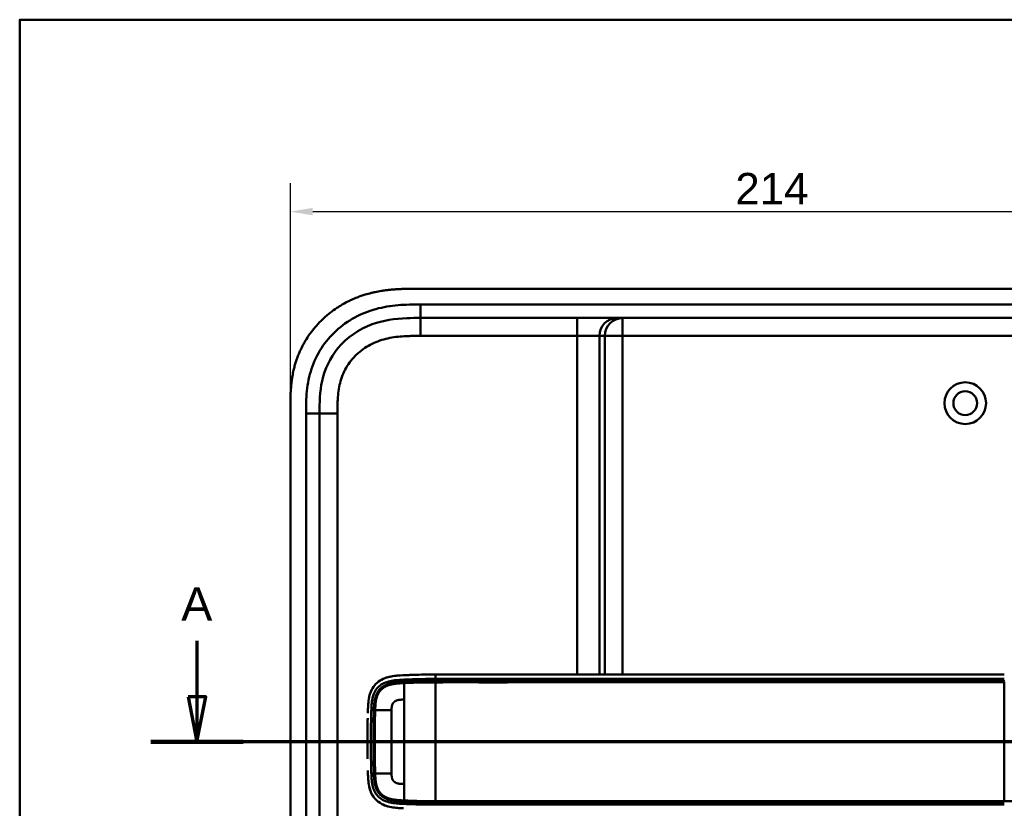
# Model space of a CAD drawing. Header units: millimetres. Extents: x 20 to 833, y 20 to 574.
# Tile 3 of 13: x 20 to 240, y 398 to 574. Entities that reach past the tile are written whole.
import ezdxf

# ---------------------------------------------------------------- set-up
doc = ezdxf.new("R2010")
doc.units = ezdxf.units.MM
doc.header["$LTSCALE"] = 2
for name, color, linetype, lineweight in [('Bemaßungen(DIN)', 7, 'Continuous', 25), ('Schnittansichtslinien(DIN)', 7, 'Continuous', 70), ('Sichtbare Kanten(DIN)', 7, 'Continuous', 50), ('Sichtbare tangentiale Kanten(DIN)', 7, 'Continuous', 50), ('Skizziergeometrie(DIN)', 7, 'Continuous', 50)]:
    doc.layers.add(name, color=color, linetype=linetype, lineweight=lineweight)
doc.styles.add('Aktuell-DINGroßer Text', font='arial.ttf')
doc.styles.add('STANDARD-DIN~0', font='arial.ttf')
doc.dimstyles.new('CAD-LAN', dxfattribs={"dimscale": 2, "dimtxt": 3.5, "dimasz": 2.5, "dimexe": 3.175, "dimexo": 0, "dimgap": 0.8, "dimtad": 1, "dimrnd": 1e-08, "dimtxsty": 'STANDARD-DIN~0', "dimcen": 0.09, "dimdle": 10, "dimclrd": 250, "dimclre": 250, "dimclrt": 250, "dimadec": 0, "dimazin": 2, "dimtfac": 1, "dimtmove": 0, "dimatfit": 3, "dimfxl": 1, "dimtolj": 1, "dimtzin": 0, "dimlwd": 25, "dimlwe": 25, "dimarcsym": 0})

# ---------------------------------------------------------------- blocks, each defined once
blk = doc.blocks.new('Ränder Standardrahmen')
at = {"layer": 'Skizziergeometrie(DIN)', "flags": 128}
blk.add_lwpolyline([(10, 10), (10, 287), (410, 287), (410, 10), (10, 10)], dxfattribs=at)
blk = doc.blocks.new('*D24')
at = {"layer": 'Bemaßungen(DIN)', "color": 250, "linetype": 'Continuous', "lineweight": 25, "true_color": 0x3f3f3f, "transparency": 16777216}
for p, q in [((80.37, 487.21), (80.37, 537.56)), ((294.37, 487.21), (294.37, 537.56)), ((85.37, 531.21), (289.37, 531.21))]:
    blk.add_line(p, q, dxfattribs=at)
at = {"layer": 'Bemaßungen(DIN)', "color": 250, "linetype": 'Continuous', "true_color": 0x3f3f3f, "transparency": 16777216}
for points in [[(85.37, 532.04), (85.37, 530.37), (80.37, 531.21)], [(289.37, 532.04), (289.37, 530.37), (294.37, 531.21)]]:
    blk.add_solid(points, dxfattribs=at)
at = {"layer": 'Defpoints', "color": 0, "linetype": 'Continuous', "transparency": 16777216}
for p in [(294.37, 531.21), (80.37, 487.21), (294.37, 487.21)]:
    blk.add_point(p, dxfattribs=at)
at = {"layer": 'Bemaßungen(DIN)', "color": 250, "linetype": 'Continuous', "lineweight": 25, "true_color": 0x3f3f3f, "transparency": 16777216, "insert": (179.59, 539.83), "char_height": 7, "attachment_point": 1, "style": 'STANDARD-DIN~0'}
blk.add_mtext('\\A1;214', dxfattribs=at)
blk = doc.blocks.new('2DTransSchnitt0')
at = {"layer": 'Schnittansichtslinien(DIN)', "linetype": 'Continuous'}
for p, q in [((29.77, 217.74), (29.77, 211.49)), ((28.77, 211.49), (29.77, 206.49)), ((30.77, 211.49), (28.77, 211.49)), ((29.77, 211.49), (29.77, 206.49)), ((29.77, 206.49), (30.77, 211.49)), ((162.19, 206.49), (24.61, 206.49))]:
    blk.add_line(p, q, dxfattribs=at)
at = {"layer": 'Schnittansichtslinien(DIN)', "linetype": 'Continuous', "lineweight": 140}
blk.add_line((34.92, 206.49), (24.61, 206.49), dxfattribs=at)
at = {"layer": 'Schnittansichtslinien(DIN)', "linetype": 'Continuous', "flags": 128}
blk.add_lwpolyline([(28.77, 211.49), (29.77, 206.49), (30.77, 211.49), (28.77, 211.49)], dxfattribs=at)
at = {"layer": 'Schnittansichtslinien(DIN)'}
blk.add_solid([(28.77, 211.49), (29.77, 206.49), (30.77, 211.49), (28.77, 211.49)], dxfattribs=at)
at = {"layer": 'Schnittansichtslinien(DIN)', "insert": (28.01, 219.99), "char_height": 3.73, "attachment_point": 7, "style": 'Aktuell-DINGroßer Text'}
blk.add_mtext('A', dxfattribs=at)

msp = doc.modelspace()

# ---------------------------------------------------------------- linework, layer by layer
at = {"layer": 'Sichtbare Kanten(DIN)'}
for p, q in [((266.3263, 513.9897), (108.4041, 513.9897)), ((254.3271, 507.4897), (109.4037, 507.4897)), ((80.3654, 487.2053), (80.3654, 295.7741)), ((86.8654, 296.774), (86.8654, 486.2054)), ((239.5799, 427.9863), (112.7285, 427.9863)), ((98.8914, 415.9897), (98.8914, 415.9897)), ((102.9418, 415.9897), (102.9425, 415.9897)), ((98.8914, 409.9897), (98.8913, 409.9897)), ((102.9425, 409.9897), (102.9416, 409.9897))]:
    msp.add_line(p, q, dxfattribs=at)
for radius in [4.65, 2.65]:
    msp.add_circle((230.8654, 488.4897), radius, dxfattribs=at)
for centre, radius, start, end in [((112.8652, 412.9904), 13.7993, 106.816161, 106.816501), ((112.8654, 412.9897), 13.8, 79.068146, 79.072753), ((112.8654, 412.9897), 14, 75.427485, 75.432838), ((112.8655, 412.9896), 11.7001, 148.013511, 148.014026), ((112.8652, 412.9898), 11.5998, 148.813048, 148.813811), ((112.8655, 412.9897), 11.5001, 149.645819, 149.646888), ((112.8654, 412.9897), 11.5001, 210.352559, 210.354178), ((112.8654, 412.9897), 11.6, 211.185782, 211.18695), ((112.8651, 412.9895), 11.6997, 211.98569, 211.986487), ((112.8655, 412.99), 13.8003, 253.28693, 253.287291), ((112.8654, 412.9897), 13.8, 280.783741, 280.788321), ((112.8654, 412.9897), 14, 284.460826, 284.466162)]:
    msp.add_arc(centre, radius, start, end, dxfattribs=at)
for points, degree, knots in [([(108.4041, 513.9897), (107.8067, 513.9902), (106.7556, 513.989), (105.5443, 513.964), (104.6315, 513.9287), (104.0219, 513.8959), (103.2591, 513.8418), (102.6484, 513.7874), (101.8851, 513.7039), (101.2745, 513.6242), (100.3598, 513.4831), (99.4485, 513.3129), (98.2421, 513.0351), (97.3456, 512.7873), (96.4578, 512.5063), (95.8711, 512.3026), (94.9998, 511.9723), (94.141, 511.6094), (92.8798, 511.004), (91.79, 510.4005), (90.4755, 509.5674), (89.4641, 508.8395), (88.2568, 507.856), (87.339, 507.0114), (86.2586, 505.8876), (85.4503, 504.9366), (84.5159, 503.6876), (83.8315, 502.6424), (83.1383, 501.4195), (82.7201, 500.581), (82.3377, 499.7261), (82.1009, 499.1484), (81.8278, 498.4177), (81.6278, 497.8263), (81.4013, 497.0809), (81.2384, 496.48), (81.0207, 495.573), (80.838, 494.6594), (80.6502, 493.4341), (80.5485, 492.5144), (80.4731, 491.5956), (80.4352, 490.9839), (80.4012, 490.2207), (80.3839, 489.6127), (80.3711, 488.8561), (80.3656, 488.1029), (80.3653, 487.5039), (80.3654, 487.2053)], 3, [0.000009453, 0.000009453, 0.000009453, 0.000009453, 0.041675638, 0.072925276, 0.083341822, 0.104174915, 0.114591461, 0.135424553, 0.1458411, 0.166674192, 0.177090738, 0.208340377, 0.229173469, 0.260423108, 0.270839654, 0.291672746, 0.302089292, 0.333338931, 0.354172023, 0.395838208, 0.416671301, 0.458337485, 0.479170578, 0.520836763, 0.541669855, 0.58333604, 0.604169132, 0.645835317, 0.666668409, 0.697918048, 0.708334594, 0.729167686, 0.739584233, 0.760417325, 0.770833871, 0.791666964, 0.80208351, 0.833333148, 0.854166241, 0.885415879, 0.895832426, 0.916665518, 0.927082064, 0.947915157, 0.958331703, 0.979164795, 0.999997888, 0.999997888, 0.999997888, 0.999997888]), ([(86.8654, 486.2054), (86.8654, 488.6285), (86.9139, 491.0878), (87.437, 493.4298), (88.0281, 496.0767), (89.2107, 498.6062), (90.9858, 500.7446), (92.9752, 503.141), (95.665, 504.99), (98.6365, 506.0801), (101.0787, 506.976), (103.6949, 507.3538), (106.3553, 507.4514), (107.3681, 507.4886), (108.387, 507.4897), (109.4037, 507.4897)], 3, [-3.58789452, -3.58789452, -3.58789452, -3.58789452, -2.84565165, -2.84565165, -2.84565165, -2.00680472, -2.00680472, -2.00680472, -1.06673326, -1.06673326, -1.06673326, -0.29412273, -0.29412273, -0.29412273, 0, 0, 0, 0]), ([(104.7822, 427.7766), (103.7001, 427.709), (102.6125, 427.5856), (100.9375, 426.9946), (100.3283, 426.6708), (99.2743, 425.795), (98.8584, 425.2774), (98.169, 423.9813), (97.9703, 423.2455), (97.7663, 422.0162), (97.7218, 421.4743), (97.6938, 420.9293)], 3, [-1.12551215, -1.12551215, -1.12551215, -1.12551215, -0.83488116, -0.83488116, -0.64687575, -0.64687575, -0.46444011, -0.46444011, -0.25065662, -0.25065662, -0.08648506, -0.08648506, -0.08648506, -0.08648506]), ([(103.9406, 427.7097), (103.9409, 427.7097), (103.9411, 427.7098), (103.9426, 427.7099), (103.9438, 427.71), (103.9475, 427.7104), (103.9499, 427.7106), (103.9659, 427.7122), (103.9795, 427.7136), (104.2839, 427.7432), (104.577, 427.7645), (106.4374, 427.876), (108.0111, 427.9286), (110.632, 427.9828), (111.6803, 427.9865), (112.7285, 427.9864)], 3, [0, 0, 0, 0, 0.000092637, 0.000092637, 0.000463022, 0.000463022, 0.001203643, 0.001203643, 0.005349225, 0.005349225, 0.093850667, 0.093850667, 0.565806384, 0.565806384, 0.880272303, 0.880272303, 0.880272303, 0.880272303]), ([(109.0252, 427.9483), (108.8964, 427.945), (108.5894, 427.9368), (108.1014, 427.9222), (107.4278, 427.8983), (106.727, 427.8715), (106.1746, 427.8463), (105.809, 427.8298), (105.6183, 427.8209), (105.5994, 427.8201)], 5, [0.378502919, 0.378502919, 0.378502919, 0.378502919, 0.378502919, 0.378502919, 0.442824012, 0.531388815, 0.619953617, 0.70851842, 0.718281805, 0.718281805, 0.718281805, 0.718281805, 0.718281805, 0.718281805]), ([(98.1789, 423.8454), (98.1789, 423.8454), (98.1789, 423.8455), (98.179, 423.8457), (98.179, 423.8458), (98.1791, 423.8461), (98.1792, 423.8463), (98.1795, 423.8472), (98.1798, 423.8479), (98.1807, 423.8505), (98.1814, 423.8526), (98.1843, 423.8607), (98.1864, 423.8668), (98.1951, 423.8912), (98.2017, 423.9096), (98.2284, 423.983), (98.2493, 424.0378), (98.2921, 424.1458), (98.3141, 424.1989), (98.3481, 424.2782), (98.3597, 424.3045), (98.3773, 424.344), (98.3833, 424.3571), (98.3923, 424.3768), (98.3953, 424.3834), (98.3998, 424.3933), (98.4014, 424.3965), (98.4036, 424.4015), (98.4044, 424.4031), (98.4056, 424.4056), (98.4059, 424.4065), (98.4065, 424.4077), (98.4067, 424.4081), (98.407, 424.4088), (98.4071, 424.409), (98.4073, 424.4093), (98.4073, 424.4094), (98.4074, 424.4096), (98.4074, 424.4096), (98.4075, 424.4097), (98.4075, 424.4098), (98.4075, 424.4098)], 3, [0, 0, 0, 0, 0.000029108, 0.000029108, 0.0000693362, 0.0000693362, 0.000142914, 0.000142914, 0.0003635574, 0.0003635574, 0.0010250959, 0.0010250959, 0.0030091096, 0.0030091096, 0.0089604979, 0.0089604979, 0.0268154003, 0.0268154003, 0.0443020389, 0.0443020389, 0.0530527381, 0.0530527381, 0.0574299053, 0.0574299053, 0.0596196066, 0.0596196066, 0.0607154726, 0.0607154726, 0.0612643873, 0.0612643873, 0.0615397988, 0.0615397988, 0.0616784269, 0.0616784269, 0.0617486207, 0.0617486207, 0.0617845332, 0.0617845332, 0.0618032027, 0.0618032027, 0.0618235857, 0.0618235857, 0.0618235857, 0.0618235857]), ([(97.6384, 419.3999), (97.6384, 419.3999), (97.6384, 419.3999), (97.6384, 419.4), (97.6384, 419.4001), (97.6384, 419.4004), (97.6385, 419.4006), (97.639, 419.4175), (97.6395, 419.4349), (97.6407, 419.4748), (97.6414, 419.4976), (97.6459, 419.642), (97.6497, 419.7637), (97.6561, 419.9665), (97.6587, 420.0477), (97.6623, 420.156), (97.6632, 420.183), (97.6644, 420.2191), (97.6647, 420.2282), (97.6651, 420.2402), (97.6653, 420.2432), (97.6654, 420.2472), (97.6654, 420.2482), (97.6655, 420.2495), (97.6655, 420.2498), (97.6655, 420.2505), (97.6655, 420.2511), (97.6655, 420.2511)], 3, [0, 0, 0, 0, 0.0000125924, 0.0000125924, 0.0000342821, 0.0000342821, 0.0001022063, 0.0001022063, 0.005244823, 0.005244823, 0.0121001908, 0.0121001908, 0.0486631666, 0.0486631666, 0.0730392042, 0.0730392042, 0.0811646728, 0.0811646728, 0.083873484, 0.083873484, 0.0847767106, 0.0847767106, 0.0850779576, 0.0850779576, 0.0851783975, 0.0851783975, 0.0852798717, 0.0852798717, 0.0852798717, 0.0852798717]), ([(97.5762, 416.813), (97.5762, 416.813), (97.5762, 416.8132), (97.5762, 416.8135), (97.5762, 416.8136), (97.5762, 416.8141), (97.5762, 416.8145), (97.5762, 416.8161), (97.5763, 416.8173), (97.5764, 416.8221), (97.5764, 416.8257), (97.5767, 416.8401), (97.5769, 416.8509), (97.5777, 416.894), (97.5783, 416.9264), (97.5807, 417.0559), (97.5826, 417.1531), (97.5904, 417.5416), (97.5967, 417.833), (97.6042, 418.1467), (97.6048, 418.1688), (97.6054, 418.1951), (97.6055, 418.1993), (97.6057, 418.2066), (97.6057, 418.2097), (97.6058, 418.2134), (97.6058, 418.214), (97.6059, 418.215), (97.6059, 418.2154), (97.6059, 418.2159), (97.6059, 418.2159), (97.6059, 418.216)], 3, [0, 0, 0, 0, 0.000030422, 0.000030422, 0.000070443, 0.000070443, 0.00019048, 0.00019048, 0.000550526, 0.000550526, 0.001630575, 0.001630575, 0.004870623, 0.004870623, 0.014590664, 0.014590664, 0.043750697, 0.043750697, 0.131231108, 0.131231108, 0.137882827, 0.137882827, 0.139130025, 0.139130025, 0.140065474, 0.140065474, 0.140240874, 0.140240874, 0.140372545, 0.140372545, 0.140384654, 0.140384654, 0.140384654, 0.140384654]), ([(97.5432, 413.7472), (97.5432, 413.7472), (97.5432, 413.7477), (97.5432, 413.748), (97.5432, 413.7481), (97.5432, 413.7487), (97.5432, 413.7491), (97.5432, 413.7507), (97.5432, 413.7519), (97.5432, 413.7567), (97.5433, 413.7603), (97.5433, 413.7747), (97.5433, 413.7855), (97.5435, 413.8287), (97.5436, 413.8611), (97.5442, 413.9907), (97.5447, 414.0879), (97.5469, 414.4766), (97.5491, 414.7682), (97.5525, 415.1145), (97.553, 415.1691), (97.5538, 415.2443), (97.554, 415.2648), (97.5542, 415.2863), (97.5542, 415.2872), (97.5543, 415.2887), (97.5543, 415.2892), (97.5543, 415.2899), (97.5543, 415.2902), (97.5543, 415.2905), (97.5543, 415.2906), (97.5543, 415.2908), (97.5543, 415.2909), (97.5543, 415.291), (97.5543, 415.2911), (97.5543, 415.2911)], 3, [0, 0, 0, 0, 0.000067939, 0.000067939, 0.00010794, 0.00010794, 0.000227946, 0.000227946, 0.000587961, 0.000587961, 0.001667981, 0.001667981, 0.004908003, 0.004908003, 0.014628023, 0.014628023, 0.043788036, 0.043788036, 0.13126821, 0.13126821, 0.14767072, 0.14767072, 0.153821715, 0.153821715, 0.154113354, 0.154113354, 0.154259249, 0.154259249, 0.154332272, 0.154332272, 0.15436886, 0.15436886, 0.154387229, 0.154387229, 0.154405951, 0.154405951, 0.154405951, 0.154405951]), ([(97.5762, 416.813), (97.5745, 416.7176), (97.5728, 416.6222), (97.5712, 416.5268), (97.5644, 416.1143), (97.5587, 415.7023), (97.5543, 415.2911)], 3, [0.324488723, 0.324488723, 0.324488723, 0.324488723, 0.352856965, 0.352856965, 0.352856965, 0.475499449, 0.475499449, 0.475499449, 0.475499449]), ([(97.5432, 413.7472), (97.5423, 413.4935), (97.5418, 413.2399), (97.5418, 412.9864), (97.5418, 412.7315), (97.5423, 412.4767), (97.5432, 412.2216)], 3, [0.629366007, 0.629366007, 0.629366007, 0.629366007, 0.70537642, 0.70537642, 0.70537642, 0.781786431, 0.781786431, 0.781786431, 0.781786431]), ([(97.5543, 410.6811), (97.5543, 410.6811), (97.5543, 410.6816), (97.5543, 410.682), (97.5543, 410.6821), (97.5543, 410.6826), (97.5543, 410.683), (97.5543, 410.6846), (97.5542, 410.6858), (97.5542, 410.6906), (97.5542, 410.6942), (97.554, 410.7086), (97.5539, 410.7194), (97.5534, 410.7626), (97.5531, 410.795), (97.5518, 410.9246), (97.5509, 411.0218), (97.5475, 411.4106), (97.5455, 411.7022), (97.544, 412.0317), (97.5438, 412.0697), (97.5436, 412.1267), (97.5435, 412.1457), (97.5434, 412.1742), (97.5434, 412.1836), (97.5433, 412.1979), (97.5433, 412.2026), (97.5433, 412.2098), (97.5433, 412.2121), (97.5432, 412.2157), (97.5432, 412.2169), (97.5432, 412.2187), (97.5432, 412.2192), (97.5432, 412.2201), (97.5432, 412.2204), (97.5432, 412.2209), (97.5432, 412.221), (97.5432, 412.2213), (97.5432, 412.2213), (97.5432, 412.2214), (97.5432, 412.2215), (97.5432, 412.2215), (97.5432, 412.2216), (97.5432, 412.2216)], 3, [0, 0, 0, 0, 0.00007709, 0.00007709, 0.000117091, 0.000117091, 0.000237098, 0.000237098, 0.000597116, 0.000597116, 0.001677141, 0.001677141, 0.004917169, 0.004917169, 0.014637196, 0.014637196, 0.043797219, 0.043797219, 0.131277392, 0.131277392, 0.142671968, 0.142671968, 0.148369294, 0.148369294, 0.151218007, 0.151218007, 0.152642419, 0.152642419, 0.153354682, 0.153354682, 0.153710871, 0.153710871, 0.153889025, 0.153889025, 0.15397816, 0.15397816, 0.154022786, 0.154022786, 0.154045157, 0.154045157, 0.154056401, 0.154056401, 0.154067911, 0.154067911, 0.154067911, 0.154067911]), ([(97.5543, 410.6811), (97.5587, 410.2701), (97.5644, 409.8584), (97.5712, 409.4462), (97.5728, 409.3504), (97.5745, 409.2546), (97.5762, 409.1588)], 3, [0.935327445, 0.935327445, 0.935327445, 0.935327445, 1.057895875, 1.057895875, 1.057895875, 1.086373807, 1.086373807, 1.086373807, 1.086373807]), ([(97.6655, 405.7238), (97.6655, 405.7238), (97.6655, 405.7241), (97.6654, 405.7245), (97.6654, 405.7246), (97.6654, 405.7251), (97.6654, 405.7255), (97.6653, 405.7271), (97.6653, 405.7283), (97.6651, 405.7331), (97.665, 405.7367), (97.6645, 405.7511), (97.6642, 405.7619), (97.6627, 405.8051), (97.6616, 405.8374), (97.6574, 405.9669), (97.6543, 406.064), (97.6489, 406.2339), (97.6467, 406.3067), (97.6427, 406.434), (97.641, 406.4886), (97.6392, 406.5482), (97.639, 406.5533), (97.6388, 406.5622), (97.6387, 406.566), (97.6385, 406.5706), (97.6385, 406.5713), (97.6385, 406.5725), (97.6384, 406.5731), (97.6384, 406.5736), (97.6384, 406.5737), (97.6384, 406.5738), (97.6384, 406.5739), (97.6384, 406.5739)], 3, [0, 0, 0, 0, 0.0000685, 0.0000685, 0.0001085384, 0.0001085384, 0.0002287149, 0.0002287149, 0.000589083, 0.000589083, 0.0016695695, 0.0016695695, 0.0049101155, 0.0049101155, 0.0146308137, 0.0146308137, 0.0437927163, 0.0437927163, 0.0656629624, 0.0656629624, 0.0820658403, 0.0820658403, 0.0836036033, 0.0836036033, 0.084757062, 0.084757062, 0.0849733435, 0.0849733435, 0.0851358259, 0.0851358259, 0.0851626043, 0.0851626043, 0.0851759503, 0.0851759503, 0.0851759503, 0.0851759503]), ([(104.77, 398.1971), (103.5745, 398.2723), (102.364, 398.4174), (100.6262, 399.1367), (100.0523, 399.4894), (99.0701, 400.4139), (98.6909, 400.9519), (98.1116, 402.1954), (97.9372, 402.8709), (97.8082, 403.7249), (97.7881, 403.8826), (97.7708, 404.0408)], 3, [0.0824985, 0.0824985, 0.0824985, 0.0824985, 0.43754619, 0.43754619, 0.63954908, 0.63954908, 0.83806101, 0.83806101, 1.04595103, 1.04595103, 1.09280735, 1.09280735, 1.09280735, 1.09280735]), ([(98.404, 401.5706), (98.404, 401.5707), (98.4039, 401.5709), (98.4037, 401.5712), (98.4037, 401.5713), (98.4035, 401.5718), (98.4033, 401.5721), (98.4026, 401.5736), (98.4021, 401.5747), (98.4001, 401.579), (98.3986, 401.5823), (98.3926, 401.5953), (98.3882, 401.605), (98.3705, 401.6439), (98.3576, 401.6731), (98.3066, 401.7905), (98.2706, 401.8794), (98.2239, 402.0026), (98.2114, 402.0362), (98.1947, 402.0826), (98.1902, 402.0953), (98.184, 402.1129), (98.1823, 402.1178), (98.1797, 402.1252), (98.1789, 402.1276), (98.1776, 402.1313), (98.1771, 402.1325), (98.1765, 402.1344), (98.1763, 402.135), (98.176, 402.1359), (98.1759, 402.1362), (98.1757, 402.1366), (98.1757, 402.1368), (98.1756, 402.137), (98.1756, 402.1371), (98.1755, 402.1372), (98.1755, 402.1372), (98.1755, 402.1373), (98.1755, 402.1373), (98.1755, 402.1373)], 3, [0, 0, 0, 0, 0.0000536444, 0.0000536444, 0.0000936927, 0.0000936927, 0.0002138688, 0.0002138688, 0.0005741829, 0.0005741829, 0.0016545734, 0.0016545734, 0.0048950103, 0.0048950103, 0.0146157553, 0.0146157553, 0.0437841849, 0.0437841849, 0.0547196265, 0.0547196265, 0.0588203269, 0.0588203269, 0.0604177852, 0.0604177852, 0.0612173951, 0.0612173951, 0.061618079, 0.061618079, 0.0618192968, 0.0618192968, 0.0619207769, 0.0619207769, 0.0619723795, 0.0619723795, 0.0619990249, 0.0619990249, 0.0620131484, 0.0620131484, 0.0620295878, 0.0620295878, 0.0620295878, 0.0620295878]), ([(104.9053, 398.1887), (104.9053, 398.1887), (104.9052, 398.1887), (104.9049, 398.1887), (104.9048, 398.1887), (104.9043, 398.1888), (104.9039, 398.1888), (104.9024, 398.1889), (104.9013, 398.189), (104.8967, 398.1892), (104.8933, 398.1894), (104.8796, 398.1902), (104.8694, 398.1908), (104.8285, 398.1933), (104.7978, 398.1952), (104.6753, 398.2029), (104.5835, 398.2091), (104.3542, 398.2259), (104.2169, 398.237), (104.0286, 398.2545), (103.9773, 398.2594), (103.9214, 398.2651), (103.9166, 398.2656), (103.9082, 398.2664), (103.9046, 398.2668), (103.9007, 398.2672), (103.9004, 398.2672), (103.8999, 398.2673), (103.8998, 398.2673), (103.8995, 398.2673), (103.8995, 398.2673), (103.8994, 398.2674), (103.8993, 398.2674), (103.8992, 398.2674), (103.8992, 398.2674), (103.8992, 398.2674)], 3, [0, 0, 0, 0, 0.000031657, 0.000031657, 0.000071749, 0.000071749, 0.000185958, 0.000185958, 0.000528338, 0.000528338, 0.001555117, 0.001555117, 0.00463506, 0.00463506, 0.013874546, 0.013874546, 0.041593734, 0.041593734, 0.083174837, 0.083174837, 0.098766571, 0.098766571, 0.100228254, 0.100228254, 0.101324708, 0.101324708, 0.101424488, 0.101424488, 0.101474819, 0.101474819, 0.101500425, 0.101500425, 0.101513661, 0.101513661, 0.101528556, 0.101528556, 0.101528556, 0.101528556]), ([(103.8992, 398.2673), (103.9559, 398.2614), (104.0127, 398.2559), (104.0694, 398.2506), (104.3481, 398.2246), (104.6258, 398.2051), (104.9052, 398.1887)], 3, [1.111732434, 1.111732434, 1.111732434, 1.111732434, 1.129646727, 1.129646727, 1.129646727, 1.217620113, 1.217620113, 1.217620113, 1.217620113])]:
    msp.add_open_spline(points, degree=degree, knots=knots, dxfattribs=at)
for points in [[(98.4079, 424.4097), (98.3223, 424.2256), (98.2462, 424.0368), (98.1791, 423.8454)], [(97.6601, 420.0892), (97.6598, 420.0815), (97.6596, 420.0738), (97.6593, 420.0661)], [(97.6601, 405.8844), (97.6598, 405.8919), (97.6596, 405.8993), (97.6593, 405.9067)], [(98.1757, 402.1373), (98.2427, 401.9451), (98.3188, 401.7556), (98.4044, 401.5707)]]:
    msp.add_open_spline(points, degree=3, dxfattribs=at)
at = {"layer": 'Sichtbare tangentiale Kanten(DIN)'}
for p, q in [((109.4037, 507.4897), (109.4037, 510.4891)), ((109.4026, 503.4897), (109.4026, 507.4897)), ((144.2911, 503.4897), (144.2911, 507.4897)), ((154.4629, 503.4897), (154.4629, 507.4897)), ((144.2911, 503.4897), (109.4026, 503.4897)), ((144.2911, 427.9863), (144.2911, 503.4897)), ((149.2721, 503.4897), (144.2911, 503.4897)), ((149.2721, 503.4897), (149.2721, 427.9863)), ((150.4781, 503.4897), (149.2721, 503.4897)), ((150.4781, 427.9863), (150.4781, 503.4897)), ((154.4629, 503.4897), (150.4781, 503.4897)), ((254.3476, 503.4897), (154.4629, 503.4897)), ((154.4629, 503.4897), (154.4629, 427.9863)), ((86.8654, 486.2054), (83.8654, 486.2054)), ((90.8654, 486.2053), (86.8654, 486.2053)), ((90.8654, 486.2053), (90.8654, 296.7741)), ((105.7121, 426.374), (105.6763, 426.833)), ((112.7285, 426.9966), (112.7285, 426.5388)), ((144.2911, 426.5392), (144.2911, 426.5392)), ((149.2721, 426.5392), (149.2721, 426.5392)), ((150.4781, 426.5392), (150.4781, 426.5392)), ((154.4629, 426.5392), (154.4629, 426.5392)), ((239.5799, 426.2426), (239.5799, 399.7303)), ((98.9874, 420.0661), (98.4202, 420.0661)), ((98.9874, 405.9068), (98.4202, 405.9068)), ((105.7121, 399.5989), (105.6763, 399.1399)), ((112.7285, 399.4341), (112.7285, 398.9764)), ((144.2911, 399.4337), (144.2911, 399.4337)), ((149.2721, 399.4337), (149.2721, 399.4337)), ((150.4781, 399.4337), (150.4781, 399.4337)), ((154.4629, 399.4337), (154.4629, 399.4337))]:
    msp.add_line(p, q, dxfattribs=at)
for centre, major_axis, start_param, end_param in [((105.724, 402.5623), (0, 24.0763), 0.2581278, 0.6390409), ((105.724, 423.3552), (0, -24.0208), 5.67924787, 6.06690007)]:
    msp.add_ellipse(centre, major_axis=major_axis, ratio=0.00001, start_param=start_param, end_param=end_param, dxfattribs=at)
for points, degree, knots in [([(109.4037, 510.4891), (109.1884, 510.4891), (108.9731, 510.4891), (108.7578, 510.489), (108.556, 510.4889), (108.3543, 510.488), (108.1526, 510.4868), (108.0518, 510.4861), (107.9509, 510.4855), (107.85, 510.4845), (107.5546, 510.4817), (107.2592, 510.4771), (106.9424, 510.4698), (106.9348, 510.4697), (106.9271, 510.4695), (106.9195, 510.4693), (106.0326, 510.4487), (105.2353, 510.4101), (104.4278, 510.3428), (104.4131, 510.3416), (104.3984, 510.3403), (104.3837, 510.3391), (103.5629, 510.2695), (102.7342, 510.1684), (101.9112, 510.0289), (101.9032, 510.0276), (101.8951, 510.0262), (101.8871, 510.0248), (101.0606, 509.884), (100.2395, 509.7047), (99.429, 509.4814), (99.4227, 509.4797), (99.4164, 509.478), (99.4101, 509.4762), (97.777, 509.0248), (96.1811, 508.3899), (94.7073, 507.5909), (93.2224, 506.786), (91.8096, 505.7847), (90.5618, 504.6398), (89.3125, 503.4936), (88.1877, 502.1644), (87.2737, 500.7492), (86.363, 499.3393), (85.6181, 497.7777), (85.0849, 496.1709), (85.0837, 496.1673), (85.0825, 496.1637), (85.0814, 496.1602), (84.8172, 495.3625), (84.6009, 494.5437), (84.4312, 493.7204), (84.4298, 493.7136), (84.4284, 493.7067), (84.427, 493.6998), (84.2588, 492.8802), (84.1353, 492.0486), (84.0503, 491.2261), (84.0489, 491.2121), (84.0475, 491.1981), (84.046, 491.1841), (83.9637, 490.3751), (83.9162, 489.571), (83.8907, 488.7026), (83.8903, 488.6893), (83.8899, 488.676), (83.8896, 488.6627), (83.8655, 487.8182), (83.8653, 487.0119), (83.8654, 486.2054)], 3, [37.4953956, 37.4953956, 37.4953956, 37.4953956, 37.55998693, 37.55998693, 37.55998693, 37.62051268, 37.62051268, 37.62051268, 37.65077556, 37.65077556, 37.65077556, 37.73943008, 37.73943008, 37.73943008, 37.74156418, 37.74156418, 37.74156418, 37.98891557, 37.98891557, 37.98891557, 37.99341735, 37.99341735, 37.99341735, 38.24473497, 38.24473497, 38.24473497, 38.24718527, 38.24718527, 38.24718527, 38.4996214, 38.4996214, 38.4996214, 38.50158311, 38.50158311, 38.50158311, 39.01032671, 39.01032671, 39.01032671, 39.52288449, 39.52288449, 39.52288449, 40.03604062, 40.03604062, 40.03604062, 40.5473013, 40.5473013, 40.5473013, 40.54844344, 40.54844344, 40.54844344, 40.80218495, 40.80218495, 40.80218495, 40.80430627, 40.80430627, 40.80430627, 41.05683804, 41.05683804, 41.05683804, 41.06113391, 41.06113391, 41.06113391, 41.30957938, 41.30957938, 41.30957938, 41.31339351, 41.31339351, 41.31339351, 41.55534042, 41.55534042, 41.55534042, 41.55534042]), ([(109.4026, 503.4897), (109.2426, 503.4897), (109.0827, 503.4897), (108.9227, 503.4896), (108.4763, 503.4895), (108.0298, 503.4876), (107.5834, 503.481), (107.3549, 503.4776), (107.1264, 503.473), (106.8979, 503.4668), (106.8218, 503.4647), (106.7456, 503.4624), (106.6662, 503.4598), (106.3563, 503.4497), (106.0618, 503.4369), (105.7564, 503.4193), (105.749, 503.4188), (105.7416, 503.4184), (105.7342, 503.418), (105.1169, 503.3819), (104.529, 503.3301), (103.9359, 503.2543), (103.9267, 503.2531), (103.9174, 503.2519), (103.9082, 503.2507), (103.3081, 503.1733), (102.7159, 503.0723), (102.1263, 502.9408), (102.121, 502.9396), (102.1156, 502.9384), (102.1103, 502.9372), (101.5111, 502.8031), (100.9148, 502.6371), (100.3352, 502.4387), (100.3318, 502.4375), (100.3284, 502.4364), (100.325, 502.4352), (99.7386, 502.234), (99.1577, 501.9954), (98.5988, 501.7228), (98.0397, 501.45), (97.495, 501.1397), (96.9753, 500.7952), (96.4555, 500.4507), (95.9574, 500.07), (95.4902, 499.6581), (95.0199, 499.2435), (94.5751, 498.7919), (94.1693, 498.3155), (93.7651, 497.8409), (93.392, 497.3327), (93.061, 496.8048), (92.7319, 496.28), (92.4386, 495.7262), (92.1893, 495.1617), (91.9424, 494.6025), (91.7329, 494.0195), (91.5634, 493.4312), (91.5622, 493.427), (91.561, 493.4228), (91.5598, 493.4186), (91.3938, 492.8406), (91.265, 492.2536), (91.1669, 491.6598), (91.1654, 491.6509), (91.164, 491.642), (91.1625, 491.6332), (91.0661, 491.0441), (91, 490.455), (90.9545, 489.8383), (90.954, 489.8308), (90.9534, 489.8233), (90.9529, 489.8158), (90.9307, 489.5112), (90.9147, 489.2172), (90.9024, 488.9158), (90.8897, 488.6056), (90.8814, 488.2971), (90.8759, 487.9892), (90.8652, 487.3926), (90.8653, 486.7983), (90.8654, 486.2053)], 3, [0, 0, 0, 0, 0.04798585, 0.04798585, 0.04798585, 0.18192978, 0.18192978, 0.18192978, 0.25049345, 0.25049345, 0.25049345, 0.27334755, 0.27334755, 0.27334755, 0.36260262, 0.36260262, 0.36260262, 0.36476397, 0.36476397, 0.36476397, 0.54481877, 0.54481877, 0.54481877, 0.54762733, 0.54762733, 0.54762733, 0.72976946, 0.72976946, 0.72976946, 0.73141863, 0.73141863, 0.73141863, 0.91653566, 0.91653566, 0.91653566, 0.91761984, 0.91761984, 0.91761984, 1.10501897, 1.10501897, 1.10501897, 1.29248153, 1.29248153, 1.29248153, 1.47996488, 1.47996488, 1.47996488, 1.66867161, 1.66867161, 1.66867161, 1.85663915, 1.85663915, 1.85663915, 2.04349405, 2.04349405, 2.04349405, 2.22857285, 2.22857285, 2.22857285, 2.22989482, 2.22989482, 2.22989482, 2.41168802, 2.41168802, 2.41168802, 2.41440577, 2.41440577, 2.41440577, 2.59474922, 2.59474922, 2.59474922, 2.59694191, 2.59694191, 2.59694191, 2.68618508, 2.68618508, 2.68618508, 2.77802993, 2.77802993, 2.77802993, 2.95602402, 2.95602402, 2.95602402, 2.95602402]), ([(103.9405, 427.7098), (103.4752, 427.663), (103.0092, 427.5969), (102.5455, 427.4945), (102.0391, 427.3828), (101.5356, 427.2271), (101.055, 427.0083), (100.5745, 426.7894), (100.117, 426.5068), (99.7084, 426.1517), (99.2999, 425.7967), (98.9425, 425.3681), (98.6599, 424.8898), (98.5681, 424.7343), (98.4842, 424.5738), (98.4079, 424.4097)], 3, [0.892010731, 0.892010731, 0.892010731, 0.892010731, 1.038839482, 1.038839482, 1.038839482, 1.199165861, 1.199165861, 1.199165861, 1.359492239, 1.359492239, 1.359492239, 1.519818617, 1.519818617, 1.519818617, 1.571934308, 1.571934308, 1.571934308, 1.571934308]), ([(98.4202, 420.0662), (98.4374, 420.5854), (98.4577, 421.0926), (98.5037, 421.5821), (98.5497, 422.0727), (98.6221, 422.5475), (98.7419, 423.001), (98.8618, 423.4545), (99.0299, 423.8863), (99.2562, 424.2783), (99.4825, 424.6702), (99.7668, 425.021), (100.1015, 425.3194), (100.4361, 425.6177), (100.8205, 425.8637), (101.2405, 426.0592), (101.6605, 426.2548), (102.1154, 426.4001), (102.5876, 426.5066), (103.0597, 426.613), (103.5482, 426.6809), (104.0466, 426.7284), (104.5451, 426.7759), (105.0543, 426.8035), (105.582, 426.8285), (105.6128, 426.83), (105.6437, 426.8314), (105.6747, 426.8329)], 3, [0, 0, 0, 0, 0.15997103, 0.15997103, 0.15997103, 0.32029741, 0.32029741, 0.32029741, 0.48062379, 0.48062379, 0.48062379, 0.64095017, 0.64095017, 0.64095017, 0.80127655, 0.80127655, 0.80127655, 0.96160293, 0.96160293, 0.96160293, 1.1219293, 1.1219293, 1.1219293, 1.28225568, 1.28225568, 1.28225568, 1.2916213, 1.2916213, 1.2916213, 1.2916213]), ([(105.7121, 426.374), (105.7112, 426.3739), (105.4406, 426.3608), (104.9032, 426.333), (104.1061, 426.282), (103.0512, 426.1589), (101.734, 425.7969), (100.5618, 425.1038), (99.6855, 424.0406), (99.2065, 422.7401), (99.0579, 421.6728), (99.016, 420.8662), (98.9962, 420.3334), (98.9874, 420.0662)], 5, [0, 0, 0, 0, 0, 0, 0.00044895, 0.13330365, 0.26615835, 0.39901306, 0.53186776, 0.66472246, 0.79757716, 0.93043187, 1.06447055, 1.06447055, 1.06447055, 1.06447055, 1.06447055, 1.06447055]), ([(99.2822, 420.0661), (99.291, 420.33), (99.3106, 420.8569), (99.3522, 421.6444), (99.4971, 422.6692), (99.9502, 423.8859), (100.7607, 424.8665), (101.8521, 425.517), (103.1101, 425.8657), (104.1371, 425.9865), (104.9225, 426.0369), (105.4556, 426.0645), (105.724, 426.0775)], 5, [18.88262181, 18.88262181, 18.88262181, 18.88262181, 18.88262181, 18.88262181, 19.01544114, 19.14829584, 19.28115054, 19.41400525, 19.54685995, 19.67971465, 19.81256935, 19.94535719, 19.94535719, 19.94535719, 19.94535719, 19.94535719, 19.94535719]), ([(105.6755, 426.8329), (105.6759, 426.8329), (105.852, 426.8412), (106.2073, 426.8573), (106.7511, 426.8821), (107.4889, 426.9104), (108.399, 426.9422), (109.2871, 426.9661), (110.1597, 426.9833), (111.0345, 426.9933), (111.7226, 426.9962), (112.2098, 426.9965), (112.5454, 426.9966), (112.7285, 426.9966)], 5, [0.000084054, 0.000084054, 0.000084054, 0.000084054, 0.000084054, 0.000084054, 0.000302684, 0.088867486, 0.177432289, 0.265997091, 0.354561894, 0.443126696, 0.531691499, 0.620256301, 0.708821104, 0.708821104, 0.708821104, 0.708821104, 0.708821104, 0.708821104]), ([(112.7285, 426.5388), (112.5606, 426.5388), (112.2192, 426.5386), (111.7047, 426.5384), (111.0178, 426.538), (110.1564, 426.5235), (109.2852, 426.5102), (108.4023, 426.4828), (107.5081, 426.4537), (106.7844, 426.4227), (106.2457, 426.399), (105.8893, 426.3825), (105.7121, 426.374)], 5, [0, 0, 0, 0, 0, 0, 0.084825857, 0.172560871, 0.260295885, 0.348030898, 0.435765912, 0.523500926, 0.61123594, 0.698521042, 0.698521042, 0.698521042, 0.698521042, 0.698521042, 0.698521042]), ([(105.724, 426.0775), (105.7241, 426.0775), (105.9016, 426.0861), (106.2582, 426.1026), (106.7974, 426.1264), (107.5186, 426.1572), (108.4133, 426.1863), (109.2915, 426.2136), (110.1625, 426.2269), (111.0154, 426.2413), (111.6986, 426.2418), (112.2095, 426.242), (112.5473, 426.2421), (112.7117, 426.2422)], 5, [19.945357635, 19.945357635, 19.945357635, 19.945357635, 19.945357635, 19.945357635, 19.945424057, 20.033159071, 20.120894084, 20.208629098, 20.296364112, 20.384099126, 20.47183414, 20.559569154, 20.642664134, 20.642664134, 20.642664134, 20.642664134, 20.642664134, 20.642664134]), ([(112.7201, 426.2422), (112.7276, 426.2422), (115.8727, 426.2431), (122.2088, 426.242), (131.763, 426.243), (144.4413, 426.2423), (160.2914, 426.2427), (176.1583, 426.2425), (192.0114, 426.2426), (206.2783, 426.2425), (218.9682, 426.2426), (228.4819, 426.2425), (234.8227, 426.2426), (237.9939, 426.2426), (239.5799, 426.2426)], 5, [20.64350535, 20.64350535, 20.64350535, 20.64350535, 20.64350535, 20.64350535, 20.64730417, 22.23294727, 23.81859036, 25.40423346, 26.98987656, 28.57551965, 30.16116275, 31.74680585, 32.5396274, 33.33264586, 33.33264586, 33.33264586, 33.33264586, 33.33264586, 33.33264586]), ([(112.7285, 426.9965), (118.0225, 426.9964), (123.2982, 426.9964), (128.5826, 426.9964), (147.9314, 426.9964), (167.2798, 426.9964), (186.6454, 426.9964), (199.6502, 426.9964), (212.6158, 426.9964), (225.6259, 426.9964), (230.2749, 426.9964), (234.9352, 426.9964), (239.5799, 426.9964)], 3, [0, 0, 0, 0, 1.58564176, 1.58564176, 1.58564176, 7.39154159, 7.39154159, 7.39154159, 11.29043221, 11.29043221, 11.29043221, 12.68363199, 12.68363199, 12.68363199, 12.68363199]), ([(239.5791, 426.5392), (239.5788, 426.5392), (237.993, 426.5392), (234.822, 426.5392), (228.4813, 426.5392), (218.9679, 426.5392), (206.2782, 426.5391), (192.0115, 426.5393), (176.1582, 426.5391), (160.2916, 426.5394), (144.4353, 426.5389), (131.7594, 426.5396), (122.2061, 426.5387), (115.8727, 426.5398), (112.7285, 426.5388)], 5, [0, 0, 0, 0, 0, 0, 0.00011489, 0.79293644, 1.58575799, 3.17140109, 4.75704419, 6.34268728, 7.92833038, 9.51397348, 11.09961657, 12.68816757, 12.68816757, 12.68816757, 12.68816757, 12.68816757, 12.68816757]), ([(98.1791, 423.8454), (98.1221, 423.6826), (98.0716, 423.5178), (98.0272, 423.3523), (97.8841, 422.8186), (97.8023, 422.2772), (97.7513, 421.7393), (97.7038, 421.2394), (97.6826, 420.7433), (97.6656, 420.2511)], 3, [1.630416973, 1.630416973, 1.630416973, 1.630416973, 1.680144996, 1.680144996, 1.680144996, 1.840471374, 1.840471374, 1.840471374, 1.989484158, 1.989484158, 1.989484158, 1.989484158]), ([(98.4202, 405.9068), (98.4194, 405.9319), (98.4185, 405.9589), (98.4176, 405.985), (98.4083, 406.2715), (98.3993, 406.5607), (98.3907, 406.851), (98.3821, 407.1413), (98.3742, 407.4329), (98.367, 407.7251), (98.3526, 408.3097), (98.3404, 408.8973), (98.3306, 409.4839), (98.2845, 412.2447), (98.2933, 414.9747), (98.3549, 417.7325), (98.3588, 417.9044), (98.3628, 418.0761), (98.367, 418.2476), (98.3742, 418.5399), (98.3821, 418.8314), (98.3907, 419.1218), (98.3993, 419.4121), (98.4083, 419.7013), (98.4176, 419.9879), (98.4185, 420.014), (98.4193, 420.0401), (98.4202, 420.0661)], 3, [0, 0, 0, 0, 0.00803615, 0.00803615, 0.00803615, 0.09616602, 0.09616602, 0.09616602, 0.18429588, 0.18429588, 0.18429588, 0.36055561, 0.36055561, 0.36055561, 1.19014765, 1.19014765, 1.19014765, 1.24185425, 1.24185425, 1.24185425, 1.32998411, 1.32998411, 1.32998411, 1.41811397, 1.41811397, 1.41811397, 1.42614816, 1.42614816, 1.42614816, 1.42614816]), ([(98.9874, 420.0661), (98.9874, 420.0661), (98.9756, 419.7133), (98.9558, 419.0089), (98.9225, 417.9405), (98.8981, 416.5294), (98.8722, 414.7557), (98.8679, 412.9864), (98.8722, 411.2172), (98.8981, 409.4435), (98.9225, 408.0323), (98.9558, 406.9639), (98.9756, 406.2595), (98.9874, 405.9067)], 5, [0.00000124, 0.00000124, 0.00000124, 0.00000124, 0.00000124, 0.00000124, 0.00003764, 0.17694166, 0.35384568, 0.5307497, 0.70765372, 0.88455774, 1.06146176, 1.23836578, 1.41530504, 1.41530504, 1.41530504, 1.41530504, 1.41530504, 1.41530504]), ([(99.2822, 405.9067), (99.2822, 405.9068), (99.2821, 405.9093), (99.2703, 406.2633), (99.2504, 406.9708), (99.2171, 408.0374), (99.1926, 409.4504), (99.1667, 411.2199), (99.1625, 412.9864), (99.1667, 414.753), (99.1926, 416.525), (99.2171, 417.938), (99.2505, 419.0047), (99.2704, 419.7121), (99.2822, 420.0661)], 5, [17.46487568, 17.46487568, 17.46487568, 17.46487568, 17.46487568, 17.46487568, 17.46490582, 17.46613266, 17.64303668, 17.8199407, 17.99684472, 18.17374874, 18.35065276, 18.52755678, 18.7044608, 18.88262181, 18.88262181, 18.88262181, 18.88262181, 18.88262181, 18.88262181]), ([(97.6655, 405.7238), (97.6826, 405.231), (97.7037, 404.7342), (97.7513, 404.2336), (97.8024, 403.6956), (97.8841, 403.1542), (98.0272, 402.6205), (98.0707, 402.4583), (98.1201, 402.2969), (98.1757, 402.1373)], 3, [0.018480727, 0.018480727, 0.018480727, 0.018480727, 0.1676881, 0.1676881, 0.1676881, 0.328014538, 0.328014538, 0.328014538, 0.376738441, 0.376738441, 0.376738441, 0.376738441]), ([(105.6763, 399.1399), (105.6446, 399.1414), (105.6129, 399.1429), (105.5813, 399.1444), (105.0535, 399.1695), (104.5455, 399.1969), (104.0472, 399.2444), (103.5489, 399.2919), (103.06, 399.3598), (102.5876, 399.4663), (102.1152, 399.5728), (101.6602, 399.7182), (101.2403, 399.9137), (100.8205, 400.1093), (100.4361, 400.3551), (100.1015, 400.6535), (99.7669, 400.9518), (99.4825, 401.3027), (99.2562, 401.6946), (99.0299, 402.0865), (98.8618, 402.5183), (98.7419, 402.9718), (98.6221, 403.4254), (98.5497, 403.9002), (98.5037, 404.3908), (98.4577, 404.8804), (98.4374, 405.3876), (98.4202, 405.9067)], 3, [36.62221223, 36.62221223, 36.62221223, 36.62221223, 36.63181354, 36.63181354, 36.63181354, 36.79213998, 36.79213998, 36.79213998, 36.95246642, 36.95246642, 36.95246642, 37.11279286, 37.11279286, 37.11279286, 37.2731193, 37.2731193, 37.2731193, 37.43344573, 37.43344573, 37.43344573, 37.59377217, 37.59377217, 37.59377217, 37.75409861, 37.75409861, 37.75409861, 37.91406709, 37.91406709, 37.91406709, 37.91406709]), ([(98.9874, 405.9067), (98.9874, 405.9044), (98.9963, 405.637), (99.0161, 405.1039), (99.0583, 404.2968), (99.2076, 403.2291), (99.6864, 401.9304), (100.5639, 400.8671), (101.7372, 400.1745), (103.0551, 399.8132), (104.1095, 399.6906), (104.9059, 399.6397), (105.4425, 399.6119), (105.7121, 399.5989)], 5, [18.88150665, 18.88150665, 18.88150665, 18.88150665, 18.88150665, 18.88150665, 18.88269678, 19.01561826, 19.14853974, 19.28146122, 19.41438271, 19.54730419, 19.68022567, 19.81314715, 19.94598253, 19.94598253, 19.94598253, 19.94598253, 19.94598253, 19.94598253]), ([(105.724, 399.8953), (105.4565, 399.9083), (104.9242, 399.9359), (104.1395, 399.9862), (103.113, 400.1067), (101.8551, 400.4546), (100.7626, 401.1046), (99.9511, 402.0852), (99.4974, 403.3024), (99.3523, 404.3276), (99.3106, 405.1156), (99.291, 405.6427), (99.2822, 405.9067)], 5, [0, 0, 0, 0, 0, 0, 0.13231543, 0.26523692, 0.3981584, 0.53107988, 0.66400136, 0.79692285, 0.92984433, 1.06273567, 1.06273567, 1.06273567, 1.06273567, 1.06273567, 1.06273567]), ([(98.4044, 401.5707), (98.4816, 401.404), (98.5667, 401.241), (98.6599, 401.0831), (98.9425, 400.6047), (99.3, 400.1762), (99.7085, 399.8211), (100.117, 399.4661), (100.5744, 399.1835), (101.0548, 398.9647), (101.5353, 398.7459), (102.0388, 398.5902), (102.5455, 398.4783), (102.9955, 398.379), (103.4478, 398.3138), (103.8992, 398.2673)], 3, [0.435426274, 0.435426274, 0.435426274, 0.435426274, 0.488340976, 0.488340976, 0.488340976, 0.648667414, 0.648667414, 0.648667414, 0.808993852, 0.808993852, 0.808993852, 0.969320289, 0.969320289, 0.969320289, 1.111732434, 1.111732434, 1.111732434, 1.111732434]), ([(112.7284, 399.7307), (112.5608, 399.7308), (112.2199, 399.7309), (111.7061, 399.7311), (111.0201, 399.7315), (110.1646, 399.746), (109.2943, 399.7592), (108.4168, 399.7865), (107.5216, 399.8156), (106.7997, 399.8464), (106.2598, 399.8702), (105.9024, 399.8867), (105.724, 399.8953)], 5, [15.703148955, 15.703148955, 15.703148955, 15.703148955, 15.703148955, 15.703148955, 15.787843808, 15.87551383, 15.963183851, 16.050853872, 16.138523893, 16.226193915, 16.313863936, 16.402137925, 16.402137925, 16.402137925, 16.402137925, 16.402137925, 16.402137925]), ([(239.5796, 399.7303), (236.9366, 399.7302), (234.2939, 399.7304), (229.0091, 399.7303), (226.3669, 399.7303), (218.4388, 399.7303), (213.1519, 399.7303), (202.5802, 399.7303), (197.2956, 399.7303), (186.7266, 399.7303), (181.4418, 399.7303), (170.869, 399.7303), (165.5813, 399.7303), (155.0096, 399.7303), (149.7265, 399.7304), (139.1605, 399.7303), (133.8747, 399.7303), (123.282, 399.7304), (117.9674, 399.7292), (112.7284, 399.7307)], 3, [3.01470527, 3.01470527, 3.01470527, 3.01470527, 3.80786775, 3.80786775, 4.60068816, 4.60068816, 6.18632896, 6.18632896, 7.77196976, 7.77196976, 9.35761057, 9.35761057, 10.94325137, 10.94325137, 12.52889218, 12.52889218, 14.11453298, 14.11453298, 15.70314896, 15.70314896, 15.70314896, 15.70314896]), ([(268.092, 399.7363), (267.2639, 399.7363), (266.3355, 399.7363), (265.3084, 399.7362), (264.7949, 399.7362), (264.2586, 399.7361), (263.7051, 399.7361), (263.1516, 399.736), (262.581, 399.7359), (261.9986, 399.7357), (261.4161, 399.7356), (260.8217, 399.7354), (260.2198, 399.7351), (259.6179, 399.7349), (259.0085, 399.7346), (258.3948, 399.7344), (257.781, 399.7341), (257.1629, 399.7339), (256.5423, 399.7336), (255.9217, 399.7334), (255.2986, 399.7331), (254.674, 399.7329), (254.0493, 399.7326), (253.4231, 399.7324), (252.796, 399.7321), (252.1688, 399.7319), (251.5407, 399.7317), (250.9119, 399.7315), (250.2832, 399.7313), (249.654, 399.7312), (249.0244, 399.731), (248.3948, 399.7309), (247.765, 399.7308), (247.1351, 399.7307), (246.5052, 399.7306), (245.8753, 399.7306), (245.2453, 399.7305), (244.6153, 399.7304), (243.9853, 399.7304), (243.3553, 399.7303), (242.7254, 399.7303), (242.0955, 399.7303), (241.4657, 399.7303), (240.837, 399.7303), (240.2083, 399.7303), (239.5799, 399.7303)], 3, [-0.00908222, -0.00908222, -0.00908222, -0.00908222, 0.36893398, 0.36893398, 0.36893398, 0.55794208, 0.55794208, 0.55794208, 0.74695017, 0.74695017, 0.74695017, 0.93595827, 0.93595827, 0.93595827, 1.12496637, 1.12496637, 1.12496637, 1.31397447, 1.31397447, 1.31397447, 1.50298257, 1.50298257, 1.50298257, 1.69199066, 1.69199066, 1.69199066, 1.88099876, 1.88099876, 1.88099876, 2.07000686, 2.07000686, 2.07000686, 2.25901496, 2.25901496, 2.25901496, 2.44802306, 2.44802306, 2.44802306, 2.63703115, 2.63703115, 2.63703115, 2.82603925, 2.82603925, 2.82603925, 3.01470527, 3.01470527, 3.01470527, 3.01470527]), ([(112.7203, 398.9764), (112.4408, 398.9765), (112.1612, 398.9764), (111.8827, 398.9768), (111.7373, 398.977), (111.5922, 398.9774), (111.4477, 398.9783), (111.3032, 398.9791), (111.1591, 398.9803), (111.0145, 398.9815), (110.8698, 398.9827), (110.7246, 398.9839), (110.5797, 398.9856), (110.4347, 398.9872), (110.2902, 398.9894), (110.1456, 398.9917), (110.001, 398.994), (109.8562, 398.9965), (109.7112, 398.9992), (109.5662, 399.002), (109.421, 399.0052), (109.2753, 399.0086), (108.9839, 399.0155), (108.6899, 399.0235), (108.3925, 399.0326), (108.095, 399.0418), (107.7938, 399.0521), (107.4896, 399.0633), (107.1853, 399.0745), (106.8781, 399.0866), (106.5741, 399.0996), (106.2698, 399.1126), (105.9695, 399.1262), (105.6763, 399.1399)], 3, [35.917386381, 35.917386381, 35.917386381, 35.917386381, 36.002191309, 36.002191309, 36.002191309, 36.046473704, 36.046473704, 36.046473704, 36.0907561, 36.0907561, 36.0907561, 36.135038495, 36.135038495, 36.135038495, 36.17932089, 36.17932089, 36.17932089, 36.223603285, 36.223603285, 36.223603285, 36.26788568, 36.26788568, 36.26788568, 36.35645047, 36.35645047, 36.35645047, 36.44501526, 36.44501526, 36.44501526, 36.533580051, 36.533580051, 36.533580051, 36.622212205, 36.622212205, 36.622212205, 36.622212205]), ([(105.7121, 399.5989), (105.7123, 399.5989), (105.8904, 399.5903), (106.2477, 399.5738), (106.7871, 399.55), (107.5114, 399.5191), (108.4059, 399.49), (109.2881, 399.4626), (110.1585, 399.4493), (111.0162, 399.4349), (111.6995, 399.4345), (112.2106, 399.4343), (112.5486, 399.4341), (112.7133, 399.4341)], 5, [19.945982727, 19.945982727, 19.945982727, 19.945982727, 19.945982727, 19.945982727, 19.946068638, 20.033738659, 20.12140868, 20.209078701, 20.296748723, 20.384418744, 20.472088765, 20.559758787, 20.642970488, 20.642970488, 20.642970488, 20.642970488, 20.642970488, 20.642970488]), ([(112.7209, 399.4341), (112.7282, 399.4341), (115.8739, 399.4331), (122.209, 399.4342), (131.7639, 399.4333), (144.4411, 399.434), (160.2917, 399.4335), (176.1585, 399.4338), (192.0114, 399.4336), (206.2781, 399.4337), (218.969, 399.4336), (228.4829, 399.4337), (234.8232, 399.4337), (237.994, 399.4337), (239.5799, 399.4337)], 5, [20.64373836, 20.64373836, 20.64373836, 20.64373836, 20.64373836, 20.64373836, 20.64742881, 22.23306961, 23.81871042, 25.40435122, 26.98999203, 28.57563283, 30.16127363, 31.74691444, 32.53973484, 33.33292437, 33.33292437, 33.33292437, 33.33292437, 33.33292437, 33.33292437]), ([(239.5799, 398.9763), (229.6243, 398.9762), (219.6399, 398.9763), (209.6934, 398.9763), (189.264, 398.9763), (168.7901, 398.9763), (148.3522, 398.9763), (141.7679, 398.9763), (135.1777, 398.9762), (128.5806, 398.9763), (123.2752, 398.9763), (117.9601, 398.9757), (112.7285, 398.9764)], 3, [23.22998295, 23.22998295, 23.22998295, 23.22998295, 26.21683537, 26.21683537, 26.21683537, 32.35159115, 32.35159115, 32.35159115, 34.32798349, 34.32798349, 34.32798349, 35.91738638, 35.91738638, 35.91738638, 35.91738638])]:
    msp.add_open_spline(points, degree=degree, knots=knots, dxfattribs=at)
for points, degree in [([(254.3271, 510.4897), (206.0193, 510.4897), (157.7116, 510.4897), (109.4037, 510.4891)], 3), ([(153.2569, 507.4897), (151.0562, 507.4897), (149.2721, 505.6988), (149.2721, 503.4897)], 3), ([(150.4781, 503.4897), (150.4781, 505.6988), (152.2621, 507.4897), (154.4629, 507.4897)], 3), ([(83.8654, 486.2054), (83.8654, 423.0617), (83.8654, 359.918), (83.8657, 296.774)], 3), ([(112.7284, 426.2422), (112.7266, 424.0936), (112.7258, 417.2146), (112.7258, 408.7588), (112.7267, 401.8796), (112.7284, 399.7307)], 5), ([(112.7285, 427.9864), (112.7285, 427.9864), (112.7285, 427.9864), (112.7285, 427.766), (112.7285, 427.4004), (112.7285, 426.9966)], 5), ([(102.9417, 420.0661), (102.9439, 420.731), (102.9331, 421.3066), (103.1855, 421.8192), (103.6063, 422.188), (104.2432, 422.3924), (104.925, 422.3845), (105.724, 422.3863)], 7), ([(105.724, 422.3863), (105.724, 419.3115), (105.724, 415.209), (105.724, 410.764), (105.724, 406.6615), (105.724, 403.5866)], 5), ([(99.2822, 420.0661), (100.0337, 420.0661), (100.7675, 420.0661), (101.4916, 420.0661), (102.2137, 420.0661), (102.9417, 420.0661)], 5), ([(102.9417, 405.9067), (102.9417, 408.7364), (102.9412, 411.5702), (102.9423, 414.4026), (102.9417, 417.2365), (102.9417, 420.0661)], 5), ([(99.2822, 405.9067), (100.0337, 405.9067), (100.7675, 405.9067), (101.4916, 405.9067), (102.2137, 405.9067), (102.9417, 405.9067)], 5), ([(102.9417, 405.9067), (102.9437, 405.242), (102.9338, 404.6657), (103.184, 404.1548), (103.6074, 403.7836), (104.2425, 403.5806), (104.9252, 403.588), (105.724, 403.5866)], 7), ([(104.9052, 398.1887), (105.1349, 398.1753), (105.3659, 398.1639), (105.5994, 398.1529)], 3)]:
    msp.add_open_spline(points, degree=degree, dxfattribs=at)

# ---------------------------------------------------------------- block references
at = {"xscale": 2, "yscale": 2, "zscale": 2}
msp.add_blockref('Ränder Standardrahmen', (0, 0), dxfattribs=at)
at = {"layer": 'Schnittansichtslinien(DIN)', "xscale": 2, "yscale": 2, "zscale": 2}
msp.add_blockref('2DTransSchnitt0', (0, 0), dxfattribs=at)

# ---------------------------------------------------------------- dimensions: what is measured, and where the dimension line sits
at = {"layer": 'Bemaßungen(DIN)', "color": 250, "linetype": 'Continuous', "lineweight": 25, "true_color": 0x3f3f3f}
dim = msp.add_linear_dim(base=(294.3654, 531.2054), p1=(80.3654, 487.2053), p2=(294.3654, 487.2054), angle=180, dimstyle='CAD-LAN', override={"dimgap": 0.8, "dimdec": 2, "dimtol": 0, "dimlim": 0, "dimtp": 0, "dimtm": 0, "dimtdec": 2, "dimtofl": 0, "dimatfit": 1}, dxfattribs=at)
dim.commit()
dim.dimension.update_dxf_attribs({"geometry": '*D24', "text_midpoint": (187.3654, 531.2054), "dimtype": 160})

doc.saveas('drawing.dxf')
